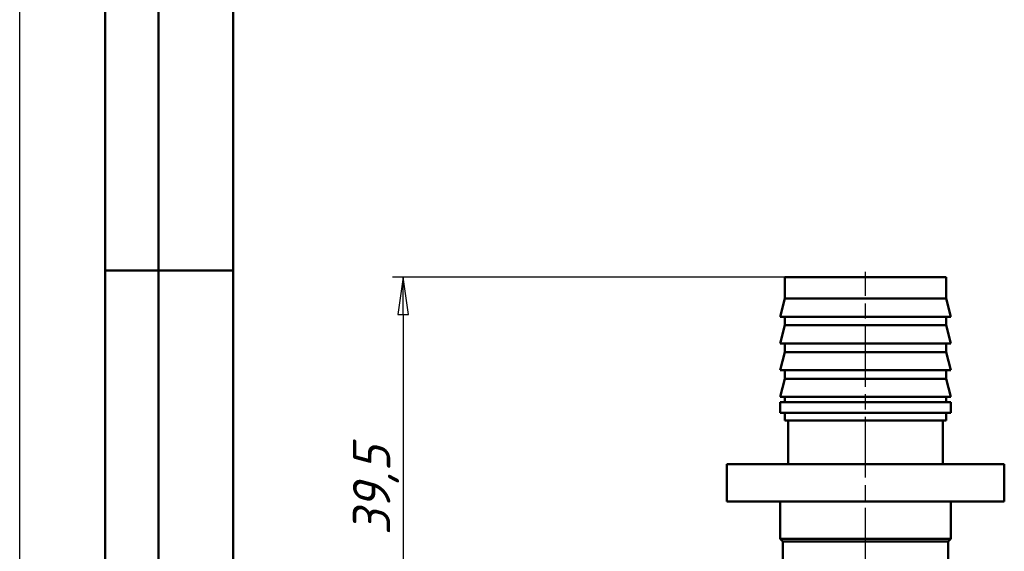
# Model space of a CAD drawing. Header units: millimetres. Extents: x -786 to 1941, y -69 to 356.
# Tile 15 of 19: x 0 to 92, y 206 to 255. Entities that reach past the tile are written whole.
import ezdxf
from ezdxf.enums import TextEntityAlignment as Align

# ---------------------------------------------------------------- set-up
doc = ezdxf.new("R2010")
doc.units = ezdxf.units.MM
doc.linetypes.add('CHAIN', pattern=[0.7087, 0.4724, -0.0591, 0.1181, -0.0591])
for name, color, linetype, lineweight in [('Видимый контур (ГОСТ)', 7, 'Continuous', 50), ('Кромка (ГОСТ)', 7, 'Continuous', 50), ('Обозначение (ГОСТ)', 7, 'Continuous', 25), ('Осевая линия (ГОСТ)', 7, 'Continuous', 25), ('Размер (ГОСТ)', 7, 'Continuous', 25), ('Эскизная геометрия (ГОСТ)', 7, 'Continuous', 50)]:
    doc.layers.add(name, color=color, linetype=linetype, lineweight=lineweight)
doc.styles.get("Standard").update_dxf_attribs({"font": 'GOST Common Italic.ttf'})
doc.styles.add('Обычный текст (ГОСТ)', font='GOST Common Italic.ttf')
doc.dimstyles.new('Обычный (ГОСТ)', dxfattribs={"dimtxt": 3.5, "dimasz": 3.5, "dimexe": 1, "dimexo": 0, "dimgap": 0.5, "dimtad": 1, "dimrnd": 1e-08, "dimtxsty": 'Обычный текст (ГОСТ)', "dimblk": 'Filled-1', "dimcen": 0.09, "dimdle": 15, "dimclrd": 256, "dimclre": 256, "dimclrt": 256, "dimazin": 2, "dimtfac": 0.714286, "dimtdec": 3, "dimtmove": 0, "dimatfit": 3, "dimfxl": 1, "dimtolj": 1, "dimlwd": 25, "dimlwe": 25, "dimarcsym": 0})

# ---------------------------------------------------------------- blocks, each defined once
blk = doc.blocks.new('ГОСТ - Доп. графы 2')
at = {"layer": 'Эскизная геометрия (ГОСТ)'}
for p, q in [((-12, 0), (-12, 120)), ((-7, 0), (-7, 120)), ((-12, 60), (0, 60))]:
    blk.add_line(p, q, dxfattribs=at)
at = {"layer": 'Обозначение (ГОСТ)', "lineweight": 30, "width": 0.8, "flags": 17}
for tag, p in [('Первичная_применяемость', (-3.651, 90.027)), ('Справочный_номер', (-3.551, 30.017))]:
    blk.add_attdef(tag, text='', height=3.17, rotation=90, dxfattribs=at).set_placement(p, align=Align.MIDDLE_CENTER)
blk = doc.blocks.new('Рамки ГОСТ_ граница 297x210')
at = {"layer": 'Кромка (ГОСТ)', "lineweight": 25}
blk.add_line((0, 0), (0, 297), dxfattribs=at)
at = {"layer": 'Кромка (ГОСТ)'}
blk.add_line((20, 292), (20, 5), dxfattribs=at)
blk = doc.blocks.new('Filled-1')
at = {"color": 0}
for p, q in [((0, 0), (-1, 0.143)), ((-1, 0.143), (-1, -0.143)), ((-1, 0), (0, 0)), ((-1, -0.143), (0, 0))]:
    blk.add_line(p, q, dxfattribs=at)
at = {"color": 0, "flags": 128}
blk.add_lwpolyline([(-1, -0.143), (0, 0), (-1, 0.143), (-1, -0.143)], dxfattribs=at)
at = {"color": 0}
blk.add_solid([(-1, -0.143), (0, 0), (-1, 0.143), (-1, -0.143)], dxfattribs=at)
blk = doc.blocks.new('*D10')
at = {"layer": 'Defpoints', "color": 0, "linetype": 'Continuous', "transparency": 16777216}
for p in [(71.681, 231.36), (35.913, 191.86), (37.731, 191.86)]:
    blk.add_point(p, dxfattribs=at)
at = {"layer": 'Размер (ГОСТ)', "linetype": 'Continuous', "lineweight": 25, "transparency": 16777216}
for p, q in [((71.681, 231.36), (34.913, 231.36)), ((35.913, 227.86), (35.913, 195.36)), ((37.731, 191.86), (34.913, 191.86))]:
    blk.add_line(p, q, dxfattribs=at)
at = {"layer": 'Размер (ГОСТ)', "linetype": 'Continuous', "lineweight": 25, "transparency": 16777216, "xscale": 3.5, "yscale": 3.5, "zscale": 3.5}
for p, rotation in [((35.913, 231.36), 90), ((35.913, 191.86), 270)]:
    blk.add_blockref('Filled-1', p, dxfattribs=dict(at, rotation=rotation))
at = {"layer": 'Размер (ГОСТ)', "linetype": 'Continuous', "lineweight": 25, "transparency": 16777216, "insert": (31.213, 207.209), "char_height": 3.5, "attachment_point": 1, "rotation": 90, "style": 'Обычный текст (ГОСТ)'}
blk.add_mtext('\\A1;39,5', dxfattribs=at)

msp = doc.modelspace()

# ---------------------------------------------------------------- linework, layer by layer
at = {"layer": 'Видимый контур (ГОСТ)'}
for p, q in [((86.781, 231.36), (71.681, 231.36)), ((71.681, 229.36), (71.681, 231.36)), ((86.781, 229.36), (86.781, 231.36)), ((71.681, 229.36), (71.231, 227.66)), ((86.781, 229.36), (71.681, 229.36)), ((86.781, 229.36), (87.231, 227.66)), ((87.231, 227.66), (71.231, 227.66)), ((71.681, 226.86), (71.681, 227.66)), ((86.781, 226.86), (86.781, 227.66)), ((71.681, 226.86), (71.231, 225.16)), ((86.781, 226.86), (71.681, 226.86)), ((86.781, 226.86), (87.231, 225.16)), ((87.231, 225.16), (71.231, 225.16)), ((71.681, 224.36), (71.681, 225.16)), ((86.781, 224.36), (86.781, 225.16)), ((71.681, 224.36), (71.231, 222.66)), ((86.781, 224.36), (71.681, 224.36)), ((86.781, 224.36), (87.231, 222.66)), ((87.231, 222.66), (71.231, 222.66)), ((71.681, 221.86), (71.681, 222.66)), ((86.781, 221.86), (86.781, 222.66)), ((71.681, 221.86), (71.231, 220.16)), ((86.781, 221.86), (71.681, 221.86)), ((86.781, 221.86), (87.231, 220.16)), ((87.231, 220.16), (71.231, 220.16)), ((87.231, 219.66), (71.231, 219.66)), ((71.231, 218.66), (71.231, 219.66)), ((71.681, 219.66), (71.681, 220.16)), ((86.781, 219.66), (86.781, 220.16)), ((87.231, 218.66), (87.231, 219.66)), ((87.231, 218.66), (71.231, 218.66)), ((71.681, 217.96), (71.681, 218.66)), ((86.781, 217.96), (86.781, 218.66)), ((86.781, 217.96), (71.681, 217.96)), ((71.981, 213.86), (71.981, 217.96)), ((86.481, 213.86), (86.481, 217.96)), ((92.231, 213.86), (66.231, 213.86)), ((66.231, 210.36), (66.231, 213.86)), ((92.231, 210.36), (92.231, 213.86)), ((92.231, 210.36), (66.231, 210.36)), ((71.231, 206.86), (71.231, 210.36)), ((87.231, 206.86), (87.231, 210.36)), ((87.231, 206.86), (71.231, 206.86)), ((71.481, 206.61), (71.231, 206.86)), ((71.481, 206.61), (86.981, 206.61)), ((71.481, 206.61), (71.481, 199.61)), ((86.981, 206.61), (87.231, 206.86)), ((86.981, 206.61), (86.981, 191.86))]:
    msp.add_line(p, q, dxfattribs=at)
at = {"layer": 'Осевая линия (ГОСТ)', "linetype": 'CHAIN', "ltscale": 11.993792}
msp.add_line((79.231, 204.11), (79.231, 231.86), dxfattribs=at)

# ---------------------------------------------------------------- block references
for name, p in [('Рамки ГОСТ_ граница 297x210', (0, 0)), ('ГОСТ - Доп. графы 2', (20, 172))]:
    msp.add_blockref(name, p)

# ---------------------------------------------------------------- dimensions: what is measured, and where the dimension line sits
at = {"layer": 'Размер (ГОСТ)', "linetype": 'Continuous', "lineweight": 25}
dim = msp.add_linear_dim(base=(35.913, 191.86), p1=(71.681, 231.36), p2=(37.731, 191.86), angle=270, dimstyle='Обычный (ГОСТ)', override={"dimgap": 0.5, "dimdec": 2, "dimtol": 0, "dimlim": 0, "dimtp": 0, "dimtm": 0, "dimtdec": 3, "dimtofl": 0, "dimatfit": 1}, dxfattribs=at)
dim.commit()
dim.dimension.update_dxf_attribs({"geometry": '*D10', "text_midpoint": (35.913, 211.61), "dimtype": 160})

doc.saveas('drawing.dxf')
